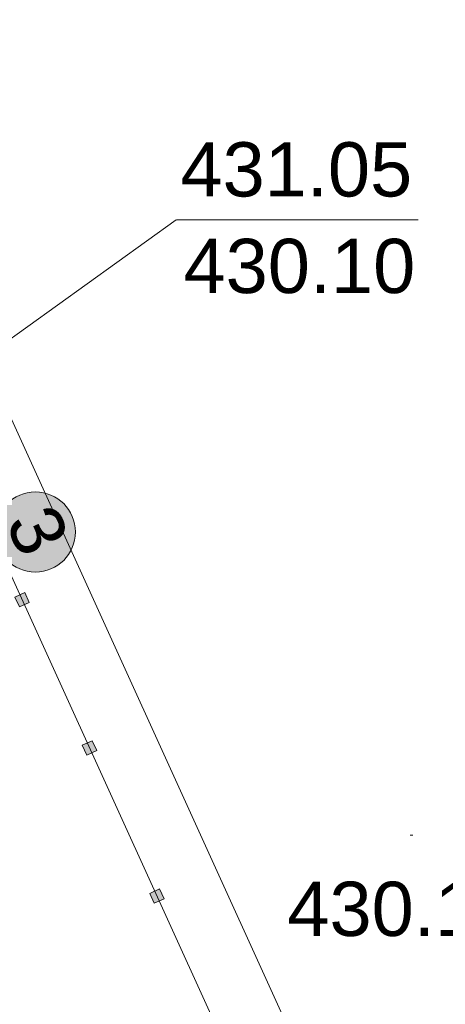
# Model space of a CAD drawing. Header units: millimetres. Extents: x 918404 to 1362154, y 4120617 to 4364104.
# Tile 233 of 256: x 1121210 to 1122779, y 4177681 to 4181310. Entities that reach past the tile are written whole.
import ezdxf

# ---------------------------------------------------------------- set-up
doc = ezdxf.new("R2010")
doc.units = ezdxf.units.MM
doc.header["$MEASUREMENT"] = 0
doc.layers.add('+(газон)', color=7, linetype='Continuous')
for name, color, linetype, lineweight in [('+(газон)_Ном._пера__7', 7, 'Continuous', 18), ('0_Ном._пера__1', 1, 'Continuous', 18), ('0_Ном._пера__1_Ном._пера__5', 5, 'Continuous', 18), ('0_Ном._пера__255_Ном._пера__255', 255, 'Continuous', 18), ('0_Ном._пера__7_Ном._пера__5', 5, 'Continuous', 18), ('0_Ном._пера__7_Ном._пера__7', 7, 'Continuous', 18), ('ВЫСОТА_Ном._пера__7', 7, 'Continuous', 18), ('Текст_Ном._пера__7', 7, 'Continuous', 18), ('ТОЧКИ_Ном._пера__5', 5, 'Continuous', 18)]:
    doc.layers.add(name, color=color, linetype=linetype, lineweight=lineweight)
doc.styles.add('СГЕНЕРИР_СТИЛЬ_1', font='arial.ttf')
doc.styles.add('СГЕНЕРИР_СТИЛЬ_2', font='arial.ttf')

# ---------------------------------------------------------------- blocks, each defined once
blk = doc.blocks.new('Колонна_471', base_point=(1121467.5, 4178626))
at = {"layer": '+(газон)', "linetype": 'Continuous', "lineweight": 0, "true_color": 0x000000}
blk.add_hatch(color=18, dxfattribs=at).paths.add_polyline_path([(1121477.4, 4178652.5), (1121441, 4178635.9), (1121457.6, 4178599.5), (1121494, 4178616.1)])
at = {"layer": '+(газон)_Ном._пера__7', "linetype": 'Continuous', "flags": 128}
blk.add_lwpolyline([(1121477.4, 4178652.5), (1121441, 4178635.9), (1121457.6, 4178599.5), (1121494, 4178616.1)], close=True, dxfattribs=at)
blk = doc.blocks.new('Колонна_472', base_point=(1121716.1, 4178079.9))
at = {"layer": '+(газон)', "linetype": 'Continuous', "lineweight": 0, "true_color": 0x000000}
blk.add_hatch(color=18, dxfattribs=at).paths.add_polyline_path([(1121726, 4178106.4), (1121689.6, 4178089.8), (1121706.2, 4178053.4), (1121742.6, 4178070)])
at = {"layer": '+(газон)_Ном._пера__7', "linetype": 'Continuous', "flags": 128}
blk.add_lwpolyline([(1121726, 4178106.4), (1121689.6, 4178089.8), (1121706.2, 4178053.4), (1121742.6, 4178070)], close=True, dxfattribs=at)
blk = doc.blocks.new('Колонна_499', base_point=(1121218.9, 4179172.1))
at = {"layer": '+(газон)', "linetype": 'Continuous', "lineweight": 0, "true_color": 0x000000}
blk.add_hatch(color=18, dxfattribs=at).paths.add_polyline_path([(1121228.8, 4179198.5), (1121192.4, 4179182), (1121209, 4179145.6), (1121245.4, 4179162.1)])
at = {"layer": '+(газон)_Ном._пера__7', "linetype": 'Continuous', "flags": 128}
blk.add_lwpolyline([(1121228.8, 4179198.5), (1121192.4, 4179182), (1121209, 4179145.6), (1121245.4, 4179162.1)], close=True, dxfattribs=at)
blk = doc.blocks.new('Линия_196', base_point=(1121786.5, 4180572.5))
at = {"layer": '0_Ном._пера__1', "linetype": 'Continuous'}
blk.add_hatch(color=256, dxfattribs=at).paths.add_polyline_path([(1120779.2, 4179847.7), (1120959.9, 4179916.1), (1120901.5, 4179997.2)])
for p, q in [((1121786.5, 4180572.5), (1120930.7, 4179956.7)), ((1120779.2, 4179847.7), (1120901.5, 4179997.2)), ((1120901.5, 4179997.2), (1120959.9, 4179916.1)), ((1120779.2, 4179847.7), (1120959.9, 4179916.1))]:
    blk.add_line(p, q, dxfattribs=at)

msp = doc.modelspace()

# ---------------------------------------------------------------- hatches: boundary and pattern name
at = {"layer": '0_Ном._пера__255_Ном._пера__255', "linetype": 'Continuous'}
msp.add_hatch(color=256, dxfattribs=at).paths.add_polyline_path([(1121402.3, 4179483, 1), (1121133.1, 4179360.5, 1)])

# ---------------------------------------------------------------- linework, layer by layer
at = {"layer": '0_Ном._пера__1', "linetype": 'Continuous'}
msp.add_line((1122679.3, 4180572.5), (1121787.6, 4180572.5), dxfattribs=at)
at = {"layer": '0_Ном._пера__1_Ном._пера__5', "linetype": 'Continuous'}
msp.add_circle((1121267.7, 4179421.8), 147.9, dxfattribs=at)
at = {"layer": '0_Ном._пера__7_Ном._пера__7', "linetype": 'Continuous'}
for p, q in [((1122326.5, 4177318.4), (1120509.1, 4181310.1)), ((1121964.7, 4177533.9), (1120390.1, 4180992.3))]:
    msp.add_line(p, q, dxfattribs=at)
at = {"layer": 'ТОЧКИ_Ном._пера__5', "linetype": 'Continuous'}
msp.add_line((1122649.4, 4178304.5), (1122659.4, 4178304.5), dxfattribs=at)

# ---------------------------------------------------------------- block references
at = {"layer": '+(газон)'}
for name, p in [('Колонна_499', (1121218.9, 4179172.1)), ('Колонна_471', (1121467.5, 4178626)), ('Колонна_472', (1121716.1, 4178079.9))]:
    msp.add_blockref(name, p, dxfattribs=at)
at = {"color": 1, "linetype": 'Continuous', "lineweight": 18}
msp.add_blockref('Линия_196', (1121786.5, 4180572.5), dxfattribs=at)

# ---------------------------------------------------------------- texts
at = {"layer": '0_Ном._пера__7_Ном._пера__5', "linetype": 'Continuous', "insert": (1121216.3, 4179316.1), "char_height": 197.22, "attachment_point": 9, "rotation": 294.4798, "style": 'СГЕНЕРИР_СТИЛЬ_2'}
msp.add_mtext('{3}', dxfattribs=at)
at = {"layer": 'ВЫСОТА_Ном._пера__7', "linetype": 'Continuous', "insert": (1122196.9, 4178031.3), "char_height": 200, "attachment_point": 4, "style": 'СГЕНЕРИР_СТИЛЬ_1'}
msp.add_mtext('{430.10}', dxfattribs=at)
at = {"layer": 'Текст_Ном._пера__7', "linetype": 'Continuous', "char_height": 200, "attachment_point": 7, "style": 'СГЕНЕРИР_СТИЛЬ_2'}
for s, insert in [('{431.05}', (1121802.7, 4180655.6)), ('{430.10}', (1121814.1, 4180299.6))]:
    msp.add_mtext(s, dxfattribs=dict(at, insert=insert))

doc.saveas('drawing.dxf')
